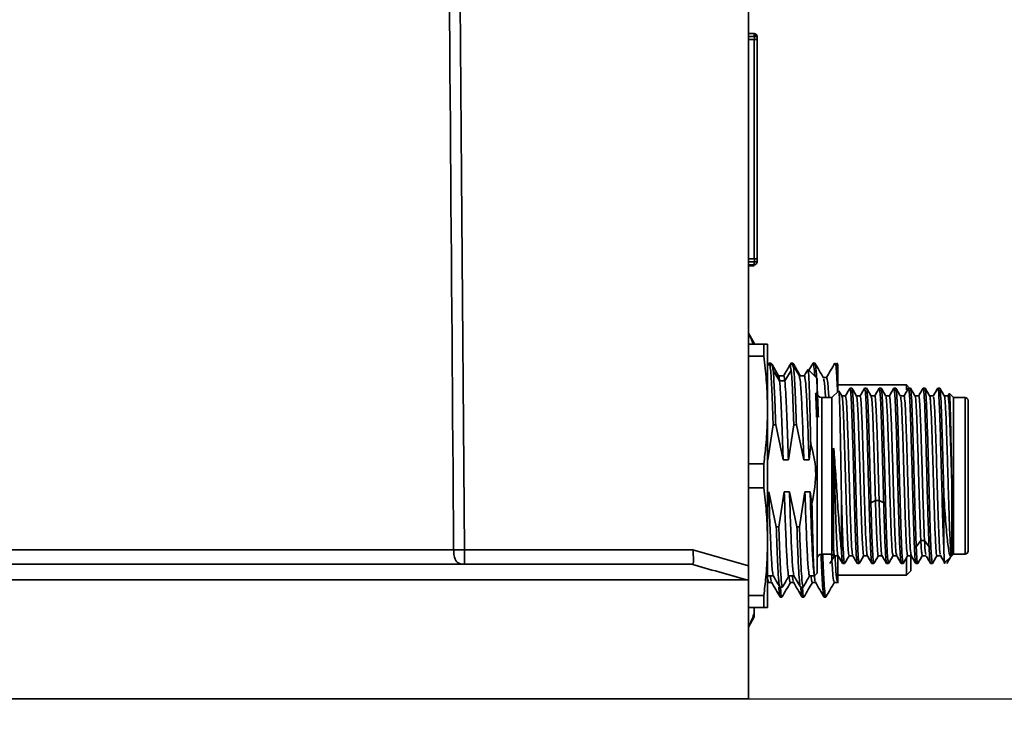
# Model space of a CAD drawing. Header units: millimetres. Extents: x -55 to 650, y 0 to 297.
# Tile 31 of 40: x 208.58 to 215.31, y 140.86 to 145.65. Entities that reach past the tile are written whole.
import ezdxf

# ---------------------------------------------------------------- set-up
doc = ezdxf.new("R2010")
doc.units = ezdxf.units.MM
doc.layers.add('标注层', color=150, linetype='Continuous')
doc.styles.add('SLDTEXTSTYLE1', font='TXT', dxfattribs={"width": 0.7})
doc.dimstyles.new('SLDDIMSTYLE0', dxfattribs={"dimtxt": 3.5, "dimasz": 4, "dimexe": 0, "dimexo": 0.0625, "dimgap": 0.875, "dimtad": 2, "dimlfac": 10, "dimrnd": 1e-09, "dimzin": 12, "dimdsep": 46, "dimtxsty": 'SLDTEXTSTYLE1', "dimsah": 1, "dimcen": 0.09, "dimadec": 0, "dimazin": 3, "dimtfac": 1, "dimtdec": 3, "dimtmove": 0, "dimatfit": 0, "dimfxl": 0, "dimfrac": 2, "dimtolj": 1, "dimtzin": 12, "dimarcsym": 0})

# ---------------------------------------------------------------- blocks, each defined once
blk = doc.blocks.new('_D')
at = {"layer": '标注层'}
for p, q in [((224.6288, 155.0106), (224.6288, 161.0106)), ((213.3436, 155.0106), (226.6288, 155.0106)), ((224.6288, 155.0106), (224.6288, 141.0106)), ((212.3575, 141.0106), (226.6288, 141.0106)), ((224.6288, 141.0106), (224.6288, 135.0106))]:
    blk.add_line(p, q, dxfattribs=at)
for points in [[(224.6288, 155.0106), (225.1288, 159.0106), (224.1288, 159.0106)], [(224.6288, 141.0106), (224.1288, 137.0106), (225.1288, 137.0106)]]:
    blk.add_solid(points, dxfattribs=at)
at = {"layer": '标注层', "insert": (220.117, 144.9554), "char_height": 3.5, "attachment_point": 1, "rotation": 90, "style": 'SLDTEXTSTYLE1'}
blk.add_mtext('140', dxfattribs=at)

msp = doc.modelspace()

# ---------------------------------------------------------------- linework, layer by layer
at = {"color": 7, "linetype": 'Continuous', "lineweight": 35}
for p, q in [((213.5584, 141.9207), (213.5584, 147.8506)), ((213.5584, 145.5577), (213.5974, 145.5577)), ((213.5974, 145.5577), (213.5584, 145.5577)), ((213.5584, 145.5377), (213.5974, 145.5377)), ((213.5584, 145.5377), (213.5984, 145.5377)), ((213.5974, 145.5177), (213.5584, 145.5177)), ((213.5974, 145.5577), (213.5974, 145.5577)), ((213.5974, 145.5377), (213.5974, 145.5577)), ((213.5974, 145.5177), (213.5974, 144.0177)), ((213.5984, 145.5377), (213.5984, 145.5177)), ((213.5984, 145.5377), (213.6184, 145.5377)), ((213.5984, 145.5177), (213.6184, 145.5177)), ((213.6184, 145.5377), (213.6184, 145.5177)), ((213.6184, 145.5177), (213.6184, 144.0177)), ((213.5584, 144.0177), (213.5974, 144.0177)), ((213.5974, 143.9977), (213.5584, 143.9977)), ((213.5584, 143.9977), (213.5984, 143.9977)), ((213.5974, 143.9777), (213.5584, 143.9777)), ((213.5974, 143.9705), (213.5584, 143.9705)), ((213.5974, 143.9977), (213.5974, 143.9777)), ((213.5974, 143.9977), (213.5974, 143.9977)), ((213.5984, 144.0177), (213.5984, 143.9977)), ((213.5984, 143.9977), (213.6184, 143.9977)), ((213.6184, 144.0177), (213.6184, 143.9977)), ((213.5982, 143.4419), (213.5584, 143.5109)), ((213.5584, 143.4351), (213.6629, 143.4351)), ((213.5584, 143.4351), (213.6629, 143.4351)), ((213.5982, 143.4419), (213.5982, 143.4351)), ((213.6629, 143.4351), (213.6629, 143.3526)), ((213.6884, 142.9851), (213.6884, 143.4351)), ((213.5584, 143.3526), (213.6629, 143.3526)), ((213.6994, 143.3058), (213.6884, 143.2869)), ((213.7199, 143.2951), (213.6884, 143.2951)), ((213.7115, 143.3062), (213.6999, 143.3062)), ((213.7115, 143.3062), (213.7129, 143.3004)), ((213.7184, 143.2951), (213.7122, 143.3058)), ((213.764, 143.2183), (213.7193, 143.2955)), ((213.7199, 143.2914), (213.7272, 143.2558)), ((213.8426, 143.2948), (213.8417, 143.2881)), ((213.8494, 143.3058), (213.8432, 143.2952)), ((213.8609, 143.2951), (213.8433, 143.2951)), ((213.8506, 143.2558), (213.8433, 143.2914)), ((213.8615, 143.3062), (213.8499, 143.3062)), ((213.8615, 143.3062), (213.8629, 143.3004)), ((213.9994, 143.3058), (213.9718, 143.2581)), ((214.0115, 143.3062), (213.9999, 143.3062)), ((214.1714, 143.2887), (214.161, 143.3068)), ((214.1616, 143.3013), (214.1682, 143.2764)), ((214.1682, 143.2764), (214.1682, 143.2868)), ((213.7713, 143.1834), (213.7272, 143.2558)), ((213.7993, 143.2188), (213.764, 143.2188)), ((213.8506, 143.2558), (213.8065, 143.1834)), ((213.9403, 143.2188), (213.9056, 143.2188)), ((213.9649, 143.258), (213.9657, 143.2628)), ((213.9657, 143.2628), (214.0284, 143.2001)), ((214.1682, 143.2764), (214.1682, 143.11)), ((213.8065, 143.1834), (213.7713, 143.1834)), ((214.0284, 141.8701), (214.0284, 143.2001)), ((214.0922, 143.2062), (214.0699, 143.2062)), ((214.6382, 143.1562), (214.1682, 143.1562)), ((214.6593, 143.1351), (214.6382, 143.1562)), ((214.6382, 143.1236), (214.6382, 143.1562)), ((214.1284, 143.0701), (214.1752, 143.1169)), ((214.2515, 143.1303), (214.2521, 143.1351)), ((214.2521, 143.1351), (214.2646, 143.1351)), ((214.3514, 143.1297), (214.3521, 143.1351)), ((214.3521, 143.1351), (214.3646, 143.1351)), ((214.4513, 143.1291), (214.4521, 143.1351)), ((214.4521, 143.1351), (214.4646, 143.1351)), ((214.5515, 143.1302), (214.5521, 143.1351)), ((214.5521, 143.1351), (214.5646, 143.1351)), ((214.6514, 143.1299), (214.6521, 143.1351)), ((214.6521, 143.1351), (214.6646, 143.1351)), ((214.7521, 143.1351), (214.7513, 143.129)), ((214.7521, 143.1351), (214.7646, 143.1351)), ((214.8646, 143.1351), (214.8521, 143.1351)), ((214.9289, 143.0956), (214.9198, 143.0798)), ((214.9306, 143.0979), (214.9301, 143.0949)), ((214.9306, 143.0979), (214.9584, 143.0701)), ((214.0584, 142.0001), (214.0584, 143.0701)), ((214.0584, 143.0701), (214.1284, 143.0701)), ((214.1284, 142.0001), (214.1284, 143.0701)), ((214.221, 143.081), (214.1963, 143.081)), ((214.321, 143.081), (214.2963, 143.081)), ((214.421, 143.081), (214.3963, 143.081)), ((214.5209, 143.081), (214.4963, 143.081)), ((214.6209, 143.081), (214.5963, 143.081)), ((214.7209, 143.081), (214.6963, 143.081)), ((214.821, 143.081), (214.7963, 143.081)), ((214.921, 143.081), (214.8963, 143.081)), ((214.9584, 142.0001), (214.9584, 143.0701)), ((214.9584, 143.0701), (215.0384, 143.0701)), ((215.0384, 142.0001), (215.0384, 143.0701)), ((215.0584, 142.0201), (215.0584, 143.0501)), ((213.6884, 142.0851), (213.6884, 142.9851)), ((213.6899, 142.6437), (213.7269, 142.8844)), ((213.7445, 142.8844), (213.7269, 142.8844)), ((213.7445, 142.8844), (213.7957, 142.6437)), ((213.8309, 142.6437), (213.8679, 142.8844)), ((213.8855, 142.8844), (213.8679, 142.8844)), ((213.8855, 142.8844), (213.9367, 142.6437)), ((213.9719, 142.6437), (213.9836, 142.7548)), ((214.1409, 142.7038), (214.1393, 142.7038)), ((214.1431, 142.705), (214.1409, 142.7038)), ((213.5584, 142.6177), (213.6629, 142.6177)), ((213.6629, 142.6177), (213.6629, 142.4526)), ((213.7957, 142.6437), (213.8309, 142.6437)), ((213.9367, 142.6437), (213.9719, 142.6437)), ((213.5584, 142.4526), (213.6629, 142.4526)), ((213.7483, 142.1859), (213.6971, 142.4265)), ((213.8028, 142.4265), (213.7659, 142.1859)), ((213.8381, 142.4265), (213.8028, 142.4265)), ((213.8893, 142.1859), (213.8381, 142.4265)), ((213.9438, 142.4265), (213.9069, 142.1859)), ((213.9791, 142.4265), (213.9438, 142.4265)), ((213.9919, 142.3444), (213.9791, 142.4265)), ((214.1934, 142.0235), (214.1934, 142.3951)), ((214.4259, 142.3664), (214.3946, 142.3497)), ((214.4509, 142.3664), (214.4259, 142.3664)), ((214.4821, 142.3497), (214.4509, 142.3664)), ((214.8934, 142.0235), (214.8934, 142.3951)), ((213.7483, 142.1859), (213.7659, 142.1859)), ((213.9069, 142.1859), (213.8893, 142.1859)), ((213.6884, 141.6351), (213.6884, 142.0851)), ((214.7359, 142.0935), (214.7046, 142.0497)), ((214.7609, 142.0935), (214.7359, 142.0935)), ((214.7921, 142.0497), (214.7609, 142.0935)), ((211.6178, 142.0289), (213.1792, 142.0289)), ((213.1792, 142.0289), (213.5584, 141.9207)), ((214.0584, 142.0001), (214.1284, 142.0001)), ((214.1284, 142.0001), (214.1435, 141.9851)), ((214.1447, 141.9972), (214.1435, 141.9851)), ((214.1457, 141.9893), (214.1705, 141.9893)), ((214.2154, 141.9409), (214.2146, 141.9351)), ((214.2457, 141.9893), (214.2705, 141.9893)), ((214.3154, 141.9411), (214.3146, 141.9351)), ((214.3457, 141.9893), (214.3705, 141.9893)), ((214.4154, 141.941), (214.4146, 141.9351)), ((214.4459, 141.9893), (214.4705, 141.9893)), ((214.5154, 141.9408), (214.5146, 141.9351)), ((214.5459, 141.9893), (214.5705, 141.9893)), ((214.6153, 141.9399), (214.6146, 141.9351)), ((214.6382, 141.8562), (214.6382, 141.9733)), ((214.6459, 141.9893), (214.6705, 141.9893)), ((214.6682, 141.9871), (214.6682, 141.8862)), ((214.7154, 141.9404), (214.7146, 141.9351)), ((214.7457, 141.9893), (214.771, 141.9893)), ((214.8146, 141.9351), (214.8153, 141.9392)), ((214.8457, 141.9893), (214.8705, 141.9893)), ((214.8931, 141.9349), (214.9475, 141.9892)), ((214.9475, 141.9893), (214.9584, 142.0001)), ((214.9584, 142.0001), (215.0384, 142.0001)), ((208.1384, 141.9306), (213.16, 141.9306)), ((213.5584, 141.8824), (213.5584, 141.9027)), ((214.2021, 141.9351), (214.2146, 141.9351)), ((214.3021, 141.9351), (214.3146, 141.9351)), ((214.4021, 141.9351), (214.4146, 141.9351)), ((214.5021, 141.9351), (214.5146, 141.9351)), ((214.6021, 141.9351), (214.6146, 141.9351)), ((214.6382, 141.8562), (214.6682, 141.8862)), ((214.7021, 141.9351), (214.7146, 141.9351)), ((214.8021, 141.9351), (214.8146, 141.9351)), ((213.5458, 141.8234), (208.1384, 141.8234)), ((213.5584, 141.0106), (213.5584, 141.824)), ((213.6943, 141.8062), (213.6884, 141.8344)), ((213.6933, 141.8515), (213.7281, 141.8515)), ((213.6943, 141.8062), (213.7167, 141.8062)), ((213.8345, 141.8514), (213.8698, 141.8514)), ((213.8443, 141.8062), (213.8667, 141.8062)), ((213.9753, 141.8515), (214.011, 141.8515)), ((213.9943, 141.8062), (214.0167, 141.8062)), ((214.0097, 141.8514), (214.0284, 141.8701)), ((214.0097, 141.8522), (214.0097, 141.8514)), ((214.1445, 141.8062), (214.1729, 141.8062)), ((214.1682, 141.8562), (214.6382, 141.8562)), ((213.7728, 141.7751), (213.7904, 141.7751)), ((213.9138, 141.7751), (213.9336, 141.7751)), ((213.5584, 141.7177), (213.6629, 141.7177)), ((213.6629, 141.7177), (213.6629, 141.6351)), ((213.7749, 141.7062), (213.7865, 141.7062)), ((213.9249, 141.7062), (213.9365, 141.7062)), ((214.0749, 141.7062), (214.0865, 141.7062)), ((213.5584, 141.6351), (213.6629, 141.6351)), ((213.5982, 141.6351), (213.5982, 141.5988)), ((213.5584, 141.5015), (213.5982, 141.5705)), ((213.5982, 141.5988), (213.5982, 141.5705)), ((208.1384, 141.0106), (213.5584, 141.0106))]:
    msp.add_line(p, q, dxfattribs=at)
at = {"color": 7, "linetype": 'Continuous', "lineweight": 35, "flags": 128}
msp.add_lwpolyline([(211.5728, 147.8506), (211.598, 144.5905), (211.6178, 142.0289)], dxfattribs=at)
at = {"color": 7, "linetype": 'Continuous', "lineweight": 35}
for centre, radius, start, end in [((214.0584, 143.1001), 0.03, 180, 270), ((215.0384, 143.0501), 0.02, 0, 90), ((215.0384, 142.0201), 0.02, 270, 0), ((214.0584, 141.9701), 0.03, 90, 180)]:
    msp.add_arc(centre, radius, start, end, dxfattribs=at)
for points in [[(211.5441, 142.0289), (211.5292, 143.9689), (211.514, 145.9089), (211.4985, 147.8489)], [(213.6184, 145.5377), (213.6179, 145.5404), (213.6171, 145.5457), (213.6122, 145.5523), (213.6054, 145.5568), (213.6001, 145.5574), (213.5974, 145.5577)], [(213.5974, 145.5577), (213.6001, 145.5574), (213.6054, 145.5568), (213.6122, 145.5523), (213.6171, 145.5457), (213.6179, 145.5404), (213.6184, 145.5377)], [(213.6184, 145.5305), (213.6179, 145.5331), (213.6171, 145.5384), (213.6122, 145.545), (213.6054, 145.5496), (213.6001, 145.5502), (213.5974, 145.5505)], [(213.5974, 145.5177), (213.6001, 145.5177), (213.6054, 145.5177), (213.6122, 145.5177), (213.6171, 145.5177), (213.6179, 145.5177), (213.6184, 145.5177)], [(213.6184, 144.0177), (213.6179, 144.0177), (213.6171, 144.0177), (213.6122, 144.0177), (213.6054, 144.0177), (213.6001, 144.0177), (213.5974, 144.0177)], [(213.5974, 143.9777), (213.6001, 143.978), (213.6054, 143.9786), (213.6122, 143.9832), (213.6171, 143.9898), (213.6179, 143.9951), (213.6184, 143.9977)], [(213.8609, 143.2951), (213.863, 143.2897), (213.8671, 143.2787), (213.8732, 143.1915), (213.8794, 143.0615), (213.8834, 142.9434), (213.8855, 142.8844)], [(214.0115, 143.3062), (214.0135, 143.3014), (214.0176, 143.2917), (214.0236, 143.214), (214.0297, 143.0974), (214.0337, 142.9895), (214.0358, 142.9356)], [(213.7445, 142.8844), (213.743, 142.9265), (213.7402, 143.0107), (213.7358, 143.1155), (213.7315, 143.2016), (213.7286, 143.2378), (213.7272, 143.2558)], [(213.8679, 142.8844), (213.8664, 142.9265), (213.8635, 143.0107), (213.8592, 143.1155), (213.8549, 143.2016), (213.852, 143.2378), (213.8506, 143.2558)], [(214.2521, 143.1351), (214.2542, 143.1261), (214.2584, 143.1081), (214.2646, 142.9693), (214.2709, 142.771), (214.2771, 142.5351), (214.2834, 142.2993), (214.2896, 142.1009), (214.2959, 141.9622), (214.3001, 141.9441), (214.3021, 141.9351)], [(214.3146, 141.9351), (214.3126, 141.9441), (214.3084, 141.9622), (214.3021, 142.1009), (214.2959, 142.2993), (214.2896, 142.5351), (214.2834, 142.771), (214.2771, 142.9693), (214.2709, 143.1081), (214.2667, 143.1261), (214.2646, 143.1351)], [(214.3521, 143.1351), (214.3542, 143.1261), (214.3584, 143.1081), (214.3646, 142.9693), (214.3709, 142.771), (214.3771, 142.5351), (214.3834, 142.2993), (214.3896, 142.1009), (214.3959, 141.9622), (214.4001, 141.9441), (214.4021, 141.9351)], [(214.3946, 142.3497), (214.3934, 142.3955), (214.3909, 142.4872), (214.3871, 142.63), (214.3834, 142.7668), (214.3796, 142.8911), (214.3759, 142.9957), (214.3721, 143.0743), (214.3684, 143.1255), (214.3659, 143.1319), (214.3646, 143.1351)], [(214.4521, 143.1351), (214.4534, 143.1319), (214.4559, 143.1255), (214.4596, 143.0743), (214.4634, 142.9957), (214.4671, 142.8911), (214.4709, 142.7668), (214.4746, 142.63), (214.4784, 142.4872), (214.4809, 142.3955), (214.4821, 142.3497)], [(214.5146, 141.9351), (214.5126, 141.9441), (214.5084, 141.9622), (214.5021, 142.1009), (214.4959, 142.2993), (214.4896, 142.5351), (214.4834, 142.771), (214.4771, 142.9693), (214.4709, 143.1081), (214.4667, 143.1261), (214.4646, 143.1351)], [(214.5521, 143.1351), (214.5542, 143.1261), (214.5584, 143.1081), (214.5646, 142.9693), (214.5709, 142.771), (214.5771, 142.5351), (214.5834, 142.2993), (214.5896, 142.1009), (214.5959, 141.9622), (214.6001, 141.9441), (214.6021, 141.9351)], [(214.6146, 141.9351), (214.6126, 141.9441), (214.6084, 141.9622), (214.6021, 142.1009), (214.5959, 142.2993), (214.5896, 142.5351), (214.5834, 142.771), (214.5771, 142.9693), (214.5709, 143.1081), (214.5667, 143.1261), (214.5646, 143.1351)], [(214.6521, 143.1351), (214.6542, 143.1261), (214.6584, 143.1081), (214.6646, 142.9693), (214.6709, 142.771), (214.6771, 142.5351), (214.6834, 142.2993), (214.6896, 142.1009), (214.6959, 141.9622), (214.7001, 141.9441), (214.7021, 141.9351)], [(214.7046, 142.0497), (214.703, 142.0913), (214.6996, 142.1744), (214.6946, 142.3472), (214.6896, 142.535), (214.6846, 142.7236), (214.6796, 142.8938), (214.6746, 143.0279), (214.6696, 143.1179), (214.6663, 143.1294), (214.6646, 143.1351)], [(214.7521, 143.1351), (214.7538, 143.1294), (214.7571, 143.1179), (214.7621, 143.0279), (214.7671, 142.8938), (214.7721, 142.7236), (214.7771, 142.535), (214.7821, 142.3472), (214.7871, 142.1744), (214.7905, 142.0913), (214.7921, 142.0497)], [(214.8146, 141.9351), (214.8126, 141.9441), (214.8084, 141.9622), (214.8021, 142.1009), (214.7959, 142.2993), (214.7896, 142.5351), (214.7834, 142.771), (214.7771, 142.9693), (214.7709, 143.1081), (214.7667, 143.1261), (214.7646, 143.1351)], [(214.1393, 142.0359), (214.1393, 142.0695), (214.1393, 142.1367), (214.1393, 142.3079), (214.1393, 142.5064), (214.1393, 142.638), (214.1393, 142.7038)], [(214.9475, 142.4794), (214.9475, 142.4136), (214.9475, 142.2821), (214.9475, 142.1217), (214.9475, 142.0107), (214.9475, 141.9964), (214.9475, 141.9893)], [(214.2146, 141.9351), (214.2129, 141.9416), (214.2093, 141.9546), (214.204, 142.0561), (214.1987, 142.2047), (214.1952, 142.3316), (214.1934, 142.3951)], [(214.4146, 141.9351), (214.413, 141.9409), (214.4096, 141.9523), (214.4046, 142.0426), (214.3996, 142.1756), (214.3963, 142.2917), (214.3946, 142.3497)], [(214.1934, 142.0235), (214.1948, 141.998), (214.1978, 141.9468), (214.2007, 141.939), (214.2021, 141.9351)], [(214.7146, 141.9351), (214.713, 141.9403), (214.7096, 141.9505), (214.7063, 142.0167), (214.7046, 142.0497)], [(214.8021, 141.9351), (214.8005, 141.9403), (214.7971, 141.9505), (214.7938, 142.0167), (214.7921, 142.0497)], [(213.5458, 141.8234), (213.4177, 141.8603), (213.2927, 141.8961), (213.1701, 141.9308)], [(213.5584, 141.824), (213.5542, 141.8238), (213.55, 141.8236), (213.5458, 141.8234)]]:
    msp.add_open_spline(points, degree=3, dxfattribs=at)
for points, knots in [([(213.5902, 143.4351), (213.5864, 143.4457), (213.5776, 143.4706), (213.5653, 143.4952), (213.5582, 143.5093)], [0, 0, 0, 0, 0.425679, 1, 1, 1, 1]), ([(213.6629, 143.4351), (213.668, 143.4351), (213.6763, 143.4351), (213.6836, 143.4351), (213.6876, 143.4351), (213.6881, 143.4351), (213.6884, 143.4351)], [0, 0, 0, 0, 0.340458, 0.559575, 0.779413, 1, 1, 1, 1]), ([(213.6884, 143.4351), (213.6878, 143.4351), (213.6868, 143.4351), (213.6804, 143.4351), (213.673, 143.4351), (213.6663, 143.4351), (213.6629, 143.4351)], [0, 0, 0, 0, 0.340615, 0.55999, 0.779146, 1, 1, 1, 1]), ([(213.6884, 142.9851), (213.6878, 143.0269), (213.6868, 143.0955), (213.6805, 143.1909), (213.6731, 143.2717), (213.6663, 143.3255), (213.6629, 143.3526)], [0, 0, 0, 0, 0.339854, 0.559029, 0.778389, 1, 1, 1, 1]), ([(213.7024, 143.2957), (213.7016, 143.3016), (213.7004, 143.3103), (213.6991, 143.3033), (213.6987, 143.3011)], [0, 0, 0, 0, 0.670054, 1, 1, 1, 1]), ([(213.7269, 142.8844), (213.7253, 142.9311), (213.7221, 143.0244), (213.7172, 143.1376), (213.7124, 143.2252), (213.7076, 143.2775), (213.7043, 143.2997), (213.7025, 143.2941), (213.7023, 143.2935)], [0, 0, 0, 0, 0.196019, 0.392038, 0.588056, 0.784075, 0.980094, 1, 1, 1, 1]), ([(213.8419, 143.2935), (213.8345, 143.2807), (213.8196, 143.2549), (213.8047, 143.2292), (213.7973, 143.2163)], [0, 0, 0, 0, 0.500011, 1, 1, 1, 1]), ([(213.8526, 143.2951), (213.8517, 143.3014), (213.8504, 143.3105), (213.8491, 143.3033), (213.8487, 143.3011)], [0, 0, 0, 0, 0.682122, 1, 1, 1, 1]), ([(213.9066, 143.2172), (213.8991, 143.2301), (213.8842, 143.2559), (213.8693, 143.2817), (213.8618, 143.2946)], [0, 0, 0, 0, 0.49997, 1, 1, 1, 1]), ([(213.9126, 143.2188), (213.9057, 143.2308), (213.8889, 143.2598), (213.8721, 143.2888), (213.8622, 143.3058)], [0, 0, 0, 0, 0.413154, 1, 1, 1, 1]), ([(214.011, 143.2175), (214.0093, 143.2408), (214.0056, 143.2911), (214.0015, 143.3145), (213.9991, 143.303), (213.9987, 143.3011)], [0, 0, 0, 0, 0.41723, 0.900338, 1, 1, 1, 1]), ([(214.0714, 143.2037), (214.0615, 143.2207), (214.0418, 143.2548), (214.0221, 143.2888), (214.0122, 143.3058)], [0, 0, 0, 0, 0.499963, 1, 1, 1, 1]), ([(214.1494, 143.3058), (214.1395, 143.2888), (214.1203, 143.2556), (214.1011, 143.2224), (214.0917, 143.2062)], [0, 0, 0, 0, 0.512689, 1, 1, 1, 1]), ([(214.1672, 143.1089), (214.1658, 143.1388), (214.1626, 143.2062), (214.1577, 143.2705), (214.1535, 143.3062), (214.1509, 143.3026), (214.1502, 143.3015)], [0, 0, 0, 0, 0.246224, 0.555133, 0.864042, 1, 1, 1, 1]), ([(213.7713, 143.1834), (213.7696, 143.1974), (213.7671, 143.219), (213.7646, 143.2159), (213.7637, 143.2148)], [0, 0, 0, 0, 0.643368, 1, 1, 1, 1]), ([(213.8065, 143.1834), (213.8049, 143.1975), (213.8025, 143.2184), (213.8001, 143.2157), (213.7993, 143.2148)], [0, 0, 0, 0, 0.673412, 1, 1, 1, 1]), ([(213.9629, 143.2591), (213.9608, 143.2554), (213.953, 143.2419), (213.9452, 143.2285), (213.9396, 143.2188)], [0, 0, 0, 0, 0.280608, 1, 1, 1, 1]), ([(213.9719, 142.6437), (213.9693, 142.7219), (213.964, 142.8782), (213.9561, 143.0653), (213.9482, 143.194), (213.9429, 143.2105), (213.9403, 143.2188)], [0, 0, 0, 0, 0.249999, 0.499999, 0.749999, 1, 1, 1, 1]), ([(213.9657, 143.2628), (213.9672, 143.2544), (213.9701, 143.2377), (213.9746, 143.1254), (213.9791, 142.9635), (213.9821, 142.8242), (213.9836, 142.7548)], [0, 0, 0, 0, 0.252329, 0.503106, 0.752329, 1, 1, 1, 1]), ([(213.7957, 142.6437), (213.7936, 142.7042), (213.7896, 142.8252), (213.7835, 142.9823), (213.7774, 143.1105), (213.7733, 143.1591), (213.7713, 143.1834)], [0, 0, 0, 0, 0.2500055, 0.5000114, 0.7500101, 1, 1, 1, 1]), ([(213.8309, 142.6437), (213.8289, 142.7042), (213.8248, 142.8252), (213.8187, 142.9823), (213.8126, 143.1105), (213.8085, 143.1591), (213.8065, 143.1834)], [0, 0, 0, 0, 0.250007, 0.500013, 0.750011, 1, 1, 1, 1]), ([(213.9367, 142.6437), (213.934, 142.7219), (213.9288, 142.8783), (213.9208, 143.0648), (213.9133, 143.1887), (213.9085, 143.2048), (213.9063, 143.2122)], [0, 0, 0, 0, 0.260273, 0.520547, 0.780822, 1, 1, 1, 1]), ([(214.0843, 143.0701), (214.0819, 143.109), (214.0774, 143.1815), (214.0729, 143.1935), (214.0708, 143.199)], [0, 0, 0, 0, 0.537139, 1, 1, 1, 1]), ([(214.0922, 143.2062), (214.0948, 143.1999), (214.0998, 143.1876), (214.1049, 143.1073), (214.1074, 143.0682)], [0, 0, 0, 0, 0.512746, 1, 1, 1, 1]), ([(214.0236, 142.9356), (214.0217, 142.9925), (214.0195, 143.0559), (214.0173, 143.0989), (214.017, 143.1033)], [0, 0, 0, 0, 0.8971956, 1, 1, 1, 1]), ([(214.1934, 142.3951), (214.1926, 142.4397), (214.1911, 142.5288), (214.1888, 142.6638), (214.1866, 142.7908), (214.1843, 142.904), (214.182, 142.9977), (214.1797, 143.0668), (214.1774, 143.1105), (214.1759, 143.1148), (214.1752, 143.1169)], [0, 0, 0, 0, 0.126686, 0.25289, 0.378613, 0.503854, 0.628613, 0.75289, 0.876686, 1, 1, 1, 1]), ([(214.1968, 143.08), (214.1916, 143.0892), (214.1848, 143.1008), (214.1781, 143.1125), (214.1766, 143.115)], [0, 0, 0, 0, 0.78472, 1, 1, 1, 1]), ([(214.2517, 143.135), (214.2464, 143.1258), (214.2358, 143.1075), (214.2253, 143.0893), (214.22, 143.0801)], [0, 0, 0, 0, 0.500022, 1, 1, 1, 1]), ([(214.2968, 143.0801), (214.2915, 143.0892), (214.281, 143.1075), (214.2704, 143.1258), (214.2651, 143.1349)], [0, 0, 0, 0, 0.49998, 1, 1, 1, 1]), ([(214.3516, 143.1348), (214.3463, 143.1257), (214.3358, 143.1074), (214.3252, 143.0891), (214.3199, 143.08)], [0, 0, 0, 0, 0.500017, 1, 1, 1, 1]), ([(214.3968, 143.0801), (214.3915, 143.0892), (214.381, 143.1075), (214.3704, 143.1258), (214.3651, 143.1349)], [0, 0, 0, 0, 0.499979, 1, 1, 1, 1]), ([(214.4515, 143.1347), (214.4462, 143.1255), (214.4357, 143.1073), (214.4251, 143.089), (214.4198, 143.0798)], [0, 0, 0, 0, 0.500022, 1, 1, 1, 1]), ([(214.4509, 142.3664), (214.4493, 142.4206), (214.446, 142.529), (214.4412, 142.6963), (214.4364, 142.8474), (214.4315, 142.9712), (214.4267, 143.0505), (214.4231, 143.0859), (214.4212, 143.0783), (214.4209, 143.0771)], [0, 0, 0, 0, 0.161459, 0.322918, 0.484378, 0.645838, 0.807299, 0.968759, 1, 1, 1, 1]), ([(214.497, 143.0798), (214.4917, 143.0889), (214.4811, 143.1072), (214.4706, 143.1255), (214.4653, 143.1346)], [0, 0, 0, 0, 0.499979, 1, 1, 1, 1]), ([(214.5517, 143.1349), (214.5464, 143.1258), (214.5358, 143.1075), (214.5253, 143.0892), (214.52, 143.0801)], [0, 0, 0, 0, 0.500022, 1, 1, 1, 1]), ([(214.5968, 143.0801), (214.5915, 143.0892), (214.581, 143.1075), (214.5704, 143.1258), (214.5651, 143.1349)], [0, 0, 0, 0, 0.499981, 1, 1, 1, 1]), ([(214.6516, 143.1349), (214.6463, 143.1257), (214.6358, 143.1074), (214.6252, 143.0892), (214.6199, 143.08)], [0, 0, 0, 0, 0.500018, 1, 1, 1, 1]), ([(214.6709, 141.9954), (214.6702, 141.9939), (214.6679, 141.9889), (214.664, 142.0336), (214.6592, 142.1239), (214.6543, 142.2549), (214.6495, 142.411), (214.6446, 142.5786), (214.6398, 142.7423), (214.6349, 142.8866), (214.6301, 143), (214.6253, 143.0652), (214.6219, 143.0906), (214.6202, 143.0797), (214.6202, 143.0791)], [0, 0, 0, 0, 0.04005, 0.135527, 0.231005, 0.326483, 0.421961, 0.517439, 0.612918, 0.708397, 0.803876, 0.899356, 0.994836, 1, 1, 1, 1]), ([(214.6968, 143.08), (214.6916, 143.0892), (214.681, 143.1075), (214.6704, 143.1257), (214.6651, 143.1349)], [0, 0, 0, 0, 0.499977, 1, 1, 1, 1]), ([(214.7359, 142.0935), (214.7343, 142.13), (214.731, 142.203), (214.7262, 142.354), (214.7214, 142.5187), (214.7165, 142.6857), (214.7117, 142.8383), (214.7068, 142.9645), (214.702, 143.0461), (214.6986, 143.0838), (214.6968, 143.0786), (214.6967, 143.0782)], [0, 0, 0, 0, 0.123534, 0.247068, 0.370603, 0.494138, 0.617673, 0.741208, 0.864744, 0.988279, 1, 1, 1, 1]), ([(214.7515, 143.1347), (214.7462, 143.1255), (214.7357, 143.1072), (214.7251, 143.0889), (214.7198, 143.0798)], [0, 0, 0, 0, 0.500022, 1, 1, 1, 1]), ([(214.7969, 143.0799), (214.7916, 143.0891), (214.781, 143.1074), (214.7705, 143.1256), (214.7652, 143.1348)], [0, 0, 0, 0, 0.499979, 1, 1, 1, 1]), ([(214.8516, 143.1349), (214.8464, 143.1258), (214.8358, 143.1075), (214.8252, 143.0892), (214.8199, 143.08)], [0, 0, 0, 0, 0.500024, 1, 1, 1, 1]), ([(214.8934, 142.0235), (214.8915, 142.0674), (214.8877, 142.155), (214.882, 142.3522), (214.8763, 142.5681), (214.8706, 142.7805), (214.8649, 142.9632), (214.8592, 143.0853), (214.8549, 143.1414), (214.8526, 143.1304), (214.8521, 143.1283)], [0, 0, 0, 0, 0.138277, 0.276554, 0.414831, 0.553109, 0.691386, 0.829663, 0.96794, 1, 1, 1, 1]), ([(214.8969, 143.0799), (214.8916, 143.0891), (214.8811, 143.1074), (214.8705, 143.1256), (214.8652, 143.1348)], [0, 0, 0, 0, 0.499979, 1, 1, 1, 1]), ([(214.8654, 143.1283), (214.8665, 143.1261), (214.8693, 143.1206), (214.8737, 143.0472), (214.8786, 142.9245), (214.8835, 142.7629), (214.8885, 142.5794), (214.8917, 142.4565), (214.8934, 142.3951)], [0, 0, 0, 0, 0.1205792, 0.2964634, 0.4723475, 0.6482317, 0.8241158, 1, 1, 1, 1]), ([(214.9306, 143.0979), (214.9322, 143.0844), (214.9353, 143.0575), (214.9397, 142.887), (214.9438, 142.6834), (214.9463, 142.5473), (214.9475, 142.4794)], [0, 0, 0, 0, 0.281933, 0.561981, 0.781513, 1, 1, 1, 1]), ([(214.2459, 141.9926), (214.2447, 141.994), (214.242, 141.9971), (214.2378, 142.0529), (214.2333, 142.1457), (214.2288, 142.2704), (214.2244, 142.4156), (214.2199, 142.5703), (214.2154, 142.7223), (214.2109, 142.8592), (214.2064, 142.9717), (214.202, 143.0461), (214.1987, 143.0813), (214.1969, 143.0777), (214.1967, 143.0771)], [0, 0, 0, 0, 0.073462, 0.164442, 0.255422, 0.346401, 0.437381, 0.528361, 0.619341, 0.71032, 0.8013, 0.89228, 0.983261, 1, 1, 1, 1]), ([(214.2709, 141.9927), (214.2695, 141.9947), (214.2666, 141.9993), (214.262, 142.0662), (214.2571, 142.1749), (214.2523, 142.318), (214.2474, 142.4808), (214.2426, 142.6486), (214.2378, 142.8059), (214.2329, 142.9388), (214.2281, 143.0326), (214.2238, 143.0815), (214.2212, 143.0765), (214.2202, 143.0746)], [0, 0, 0, 0, 0.080033, 0.175535, 0.271037, 0.366538, 0.462039, 0.55754, 0.653041, 0.748542, 0.844042, 0.939543, 1, 1, 1, 1]), ([(214.3459, 141.9918), (214.3457, 141.991), (214.344, 141.9842), (214.3408, 142.0127), (214.3363, 142.0783), (214.3318, 142.1841), (214.3274, 142.3163), (214.3229, 142.466), (214.3184, 142.6211), (214.3139, 142.7694), (214.3094, 142.8996), (214.305, 143), (214.3007, 143.065), (214.2979, 143.0739), (214.2966, 143.0781)], [0, 0, 0, 0, 0.012371, 0.103222, 0.194073, 0.284924, 0.375776, 0.466627, 0.557478, 0.64833, 0.739182, 0.830034, 0.920887, 1, 1, 1, 1]), ([(214.3709, 141.9956), (214.3701, 141.9943), (214.3677, 141.9904), (214.3637, 142.038), (214.3589, 142.1313), (214.354, 142.2644), (214.3492, 142.4216), (214.3443, 142.5895), (214.3395, 142.7522), (214.3346, 142.8954), (214.3298, 143.004), (214.3252, 143.071), (214.3222, 143.0755), (214.3209, 143.0776)], [0, 0, 0, 0, 0.046847, 0.143731, 0.240615, 0.337499, 0.434384, 0.531268, 0.628152, 0.725037, 0.821922, 0.918807, 1, 1, 1, 1]), ([(214.4259, 142.3664), (214.4244, 142.4164), (214.4214, 142.5164), (214.4169, 142.6714), (214.4124, 142.8146), (214.408, 142.9366), (214.4035, 143.0253), (214.3995, 143.0757), (214.3969, 143.0762), (214.3959, 143.0765)], [0, 0, 0, 0, 0.149255, 0.298511, 0.447767, 0.597023, 0.746279, 0.895536, 1, 1, 1, 1]), ([(214.5459, 141.9937), (214.5446, 141.9948), (214.5418, 141.9975), (214.5373, 142.0606), (214.5324, 142.1666), (214.5276, 142.3081), (214.5228, 142.4699), (214.5179, 142.638), (214.5131, 142.7963), (214.5082, 142.9314), (214.5034, 143.0275), (214.4993, 143.0784), (214.4968, 143.0757), (214.4959, 143.0747)], [0, 0, 0, 0, 0.074948, 0.171848, 0.268748, 0.365648, 0.462547, 0.559446, 0.656346, 0.753245, 0.850145, 0.947045, 1, 1, 1, 1]), ([(214.5709, 141.9937), (214.5696, 141.9949), (214.5668, 141.9975), (214.5623, 142.0606), (214.5574, 142.1666), (214.5526, 142.3081), (214.5478, 142.4699), (214.5429, 142.638), (214.5381, 142.7964), (214.5332, 142.9312), (214.5284, 143.0279), (214.524, 143.0803), (214.5213, 143.0766), (214.5202, 143.0751)], [0, 0, 0, 0, 0.07375, 0.169237, 0.264724, 0.36021, 0.455697, 0.551183, 0.646669, 0.742156, 0.837642, 0.933129, 1, 1, 1, 1]), ([(214.6459, 141.9954), (214.6452, 141.9939), (214.6429, 141.9889), (214.639, 142.0336), (214.6342, 142.1239), (214.6293, 142.2549), (214.6245, 142.411), (214.6196, 142.5786), (214.6148, 142.7422), (214.6099, 142.8871), (214.6051, 142.998), (214.6006, 143.0665), (214.5978, 143.0731), (214.5966, 143.0759)], [0, 0, 0, 0, 0.041316, 0.139555, 0.237793, 0.336032, 0.434271, 0.53251, 0.630749, 0.728989, 0.827229, 0.92547, 1, 1, 1, 1]), ([(214.7609, 142.0935), (214.7593, 142.13), (214.756, 142.2031), (214.7512, 142.354), (214.7464, 142.5187), (214.7415, 142.6857), (214.7367, 142.8384), (214.7318, 142.9643), (214.727, 143.0469), (214.7233, 143.0846), (214.7213, 143.0776), (214.7209, 143.0762)], [0, 0, 0, 0, 0.121068, 0.242137, 0.363206, 0.484275, 0.605345, 0.726414, 0.847484, 0.968554, 1, 1, 1, 1]), ([(214.8459, 141.9915), (214.8456, 141.9909), (214.8442, 141.9876), (214.8417, 142.0054), (214.8384, 142.0448), (214.8351, 142.1072), (214.8318, 142.1875), (214.8285, 142.2829), (214.8252, 142.389), (214.8219, 142.5015), (214.8186, 142.6154), (214.8152, 142.7259), (214.8119, 142.8282), (214.8086, 142.9178), (214.8053, 142.9911), (214.802, 143.0442), (214.7989, 143.0761), (214.7968, 143.0785), (214.7959, 143.0795)], [0, 0, 0, 0, 0.0175, 0.083641, 0.149783, 0.215924, 0.282065, 0.348206, 0.414348, 0.480489, 0.54663, 0.612771, 0.678912, 0.745053, 0.811194, 0.877334, 0.943475, 1, 1, 1, 1]), ([(214.8703, 141.9964), (214.8688, 141.9997), (214.8654, 142.0074), (214.86, 142.1033), (214.8542, 142.2562), (214.8484, 142.4486), (214.8425, 142.6516), (214.8367, 142.8401), (214.8309, 142.9854), (214.8256, 143.0714), (214.8223, 143.0729), (214.8209, 143.0735)], [0, 0, 0, 0, 0.089303, 0.20738, 0.325457, 0.443533, 0.56161, 0.679687, 0.797764, 0.915841, 1, 1, 1, 1]), ([(214.9446, 141.9923), (214.9444, 141.9922), (214.9432, 141.9919), (214.9409, 142.0136), (214.9376, 142.0579), (214.9343, 142.1251), (214.931, 142.2093), (214.9277, 142.3077), (214.9244, 142.4159), (214.9211, 142.5291), (214.9178, 142.6427), (214.9144, 142.7516), (214.9111, 142.8512), (214.9078, 142.9371), (214.9045, 143.0062), (214.9012, 143.0534), (214.8986, 143.0776), (214.8971, 143.0776), (214.8967, 143.0775)], [0, 0, 0, 0, 0.007276, 0.076387, 0.145497, 0.214607, 0.283718, 0.352828, 0.421938, 0.491049, 0.560159, 0.629269, 0.698379, 0.76749, 0.8366, 0.90571, 0.97482, 1, 1, 1, 1]), ([(214.9475, 142.4794), (214.9456, 142.5464), (214.9417, 142.6805), (214.9358, 142.8648), (214.93, 143.0024), (214.9247, 143.0794), (214.9214, 143.0747), (214.92, 143.0728)], [0, 0, 0, 0, 0.211887, 0.423776, 0.635663, 0.84755, 1, 1, 1, 1]), ([(213.6629, 142.6177), (213.668, 142.6594), (213.6763, 142.7278), (213.6836, 142.8233), (213.6876, 142.9041), (213.6881, 142.9581), (213.6884, 142.9851)], [0, 0, 0, 0, 0.34137, 0.560455, 0.779938, 1, 1, 1, 1]), ([(213.9919, 142.3444), (214.0066, 142.4209), (214.0331, 142.5588), (213.9988, 142.6944), (213.9836, 142.7548)], [0, 0, 0, 0, 0.555068, 1, 1, 1, 1]), ([(214.1393, 142.7038), (214.1395, 142.7075), (214.1398, 142.7141), (214.1401, 142.7206), (214.1403, 142.7235)], [0, 0, 0, 0, 0.559818, 1, 1, 1, 1]), ([(214.1403, 142.7235), (214.1408, 142.72), (214.1418, 142.7139), (214.1427, 142.7077), (214.1431, 142.705)], [0, 0, 0, 0, 0.559537, 1, 1, 1, 1]), ([(214.1409, 142.7038), (214.1408, 142.7075), (214.1406, 142.7141), (214.1404, 142.7206), (214.1403, 142.7235)], [0, 0, 0, 0, 0.559767, 1, 1, 1, 1]), ([(214.1701, 141.9906), (214.17, 141.9905), (214.1684, 141.985), (214.1651, 142.0207), (214.1603, 142.0988), (214.1554, 142.2229), (214.1506, 142.3739), (214.1457, 142.5413), (214.1425, 142.6496), (214.1409, 142.7038)], [0, 0, 0, 0, 0.004267, 0.170223, 0.336179, 0.502135, 0.668091, 0.834045, 1, 1, 1, 1]), ([(214.1431, 142.705), (214.1473, 142.6452), (214.1558, 142.5241), (214.1684, 142.332), (214.181, 142.1526), (214.1892, 142.0668), (214.1934, 142.0235)], [0, 0, 0, 0, 0.241871, 0.48916, 0.74187, 1, 1, 1, 1]), ([(213.6884, 142.0851), (213.6878, 142.1269), (213.6868, 142.1955), (213.6805, 142.2909), (213.6731, 142.3717), (213.6663, 142.4255), (213.6629, 142.4526)], [0, 0, 0, 0, 0.339854, 0.559029, 0.778389, 1, 1, 1, 1]), ([(213.7275, 141.8581), (213.7253, 141.8655), (213.7204, 141.8815), (213.7129, 142.0054), (213.705, 142.192), (213.6997, 142.3483), (213.6971, 142.4265)], [0, 0, 0, 0, 0.219108, 0.479405, 0.739702, 1, 1, 1, 1]), ([(213.8345, 141.8515), (213.8345, 141.8515), (213.8319, 141.8374), (213.8266, 141.8866), (213.8187, 142.0022), (213.8108, 142.1928), (213.8055, 142.3486), (213.8028, 142.4265)], [0, 0, 0, 0, 0.000403, 0.250303, 0.500202, 0.750101, 1, 1, 1, 1]), ([(213.8685, 141.8581), (213.8663, 141.8655), (213.8614, 141.8816), (213.8539, 142.0054), (213.846, 142.192), (213.8407, 142.3483), (213.8381, 142.4265)], [0, 0, 0, 0, 0.218962, 0.479309, 0.739655, 1, 1, 1, 1]), ([(213.9755, 141.8515), (213.9729, 141.8597), (213.9676, 141.8763), (213.9597, 142.005), (213.9518, 142.1921), (213.9465, 142.3484), (213.9438, 142.4265)], [0, 0, 0, 0, 0.2498298, 0.4998863, 0.7499431, 1, 1, 1, 1]), ([(214.0097, 141.8522), (214.0072, 141.8636), (214.0021, 141.8863), (213.9944, 142.0164), (213.9867, 142.1998), (213.9816, 142.3509), (213.9791, 142.4265)], [0, 0, 0, 0, 0.25, 0.5, 0.75, 1, 1, 1, 1]), ([(213.9919, 142.3444), (213.9934, 142.2766), (213.9964, 142.1416), (214.0008, 141.9851), (214.0053, 141.8773), (214.0082, 141.8606), (214.0097, 141.8522)], [0, 0, 0, 0, 0.252402, 0.503203, 0.752402, 1, 1, 1, 1]), ([(214.4459, 141.9921), (214.4457, 141.9912), (214.4439, 141.9832), (214.4404, 142.0162), (214.4356, 142.0925), (214.4307, 142.2132), (214.4275, 142.3154), (214.4259, 142.3664)], [0, 0, 0, 0, 0.031348, 0.273512, 0.515675, 0.757838, 1, 1, 1, 1]), ([(214.4709, 141.9921), (214.4707, 141.9912), (214.4689, 141.9832), (214.4654, 142.0162), (214.4606, 142.0925), (214.4557, 142.2132), (214.4525, 142.3154), (214.4509, 142.3664)], [0, 0, 0, 0, 0.031087, 0.273317, 0.515545, 0.757773, 1, 1, 1, 1]), ([(214.5014, 141.9395), (214.5, 141.9447), (214.4969, 141.9558), (214.4921, 142.0429), (214.4871, 142.1755), (214.4838, 142.2917), (214.4821, 142.3497)], [0, 0, 0, 0, 0.2208373, 0.4805582, 0.7402791, 1, 1, 1, 1]), ([(214.8934, 142.3951), (214.8979, 142.3291), (214.9068, 142.1986), (214.9203, 142.059), (214.9338, 141.979), (214.943, 141.9878), (214.9475, 141.9921)], [0, 0, 0, 0, 0.258782, 0.511708, 0.758781, 1, 1, 1, 1]), ([(213.7716, 141.7805), (213.77, 141.7853), (213.7663, 141.7959), (213.7606, 141.8791), (213.7544, 142.0087), (213.7503, 142.1268), (213.7483, 142.1859)], [0, 0, 0, 0, 0.212267, 0.474845, 0.737422, 1, 1, 1, 1]), ([(213.7659, 142.1859), (213.768, 142.127), (213.772, 142.0092), (213.7782, 141.8772), (213.7843, 141.7972), (213.7888, 141.7657), (213.7912, 141.7785), (213.7916, 141.7806)], [0, 0, 0, 0, 0.238499, 0.476998, 0.715498, 0.953997, 1, 1, 1, 1]), ([(213.9127, 141.7803), (213.9122, 141.7798), (213.9099, 141.7773), (213.9058, 141.818), (213.9003, 141.9021), (213.8948, 142.0263), (213.8911, 142.1327), (213.8893, 142.1859)], [0, 0, 0, 0, 0.056224, 0.292168, 0.528112, 0.764056, 1, 1, 1, 1]), ([(213.9069, 142.1859), (213.9091, 142.1223), (213.9135, 141.9953), (213.9202, 141.8616), (213.9261, 141.7835), (213.9299, 141.7824), (213.9315, 141.7819)], [0, 0, 0, 0, 0.269697, 0.539394, 0.809091, 1, 1, 1, 1]), ([(213.6629, 141.7177), (213.668, 141.7594), (213.6763, 141.8278), (213.6836, 141.9233), (213.6876, 142.0041), (213.6881, 142.0581), (213.6884, 142.0851)], [0, 0, 0, 0, 0.34137, 0.560455, 0.779938, 1, 1, 1, 1]), ([(214.7459, 141.9895), (214.7459, 141.9894), (214.7447, 141.9855), (214.7425, 141.9997), (214.7392, 142.0319), (214.737, 142.073), (214.7359, 142.0935)], [0, 0, 0, 0, 0.007837, 0.338558, 0.669279, 1, 1, 1, 1]), ([(214.771, 141.9964), (214.7696, 141.9966), (214.7662, 141.9971), (214.7628, 142.0582), (214.7609, 142.0935)], [0, 0, 0, 0, 0.423244, 1, 1, 1, 1]), ([(208.1384, 142.0289), (208.4575, 142.0289), (208.7765, 142.0289), (209.4011, 142.0289), (209.7065, 142.0289), (210.2907, 142.0289), (210.5694, 142.0289), (211.0883, 142.0289), (211.3284, 142.0289), (211.5441, 142.0289)], [0, 0, 0, 0, 0.25, 0.25, 0.5, 0.5, 0.75, 0.75, 1, 1, 1, 1]), ([(211.5441, 142.0289), (211.5443, 142.0215), (211.5446, 142.0076), (211.547, 141.9884), (211.5507, 141.9729), (211.5553, 141.961), (211.5623, 141.9493), (211.5748, 141.9382), (211.5946, 141.9309), (211.6095, 141.9307), (211.6178, 141.9306)], [0, 0, 0, 0, 0.135821, 0.253684, 0.352152, 0.433317, 0.500476, 0.629287, 0.792613, 1, 1, 1, 1]), ([(211.5441, 142.0289), (211.5486, 142.0288), (211.5532, 142.0288), (211.5641, 142.0287), (211.5701, 142.0287), (211.5831, 142.0287), (211.5902, 142.0287), (211.6043, 142.0288), (211.6111, 142.0288), (211.6178, 142.0289)], [0, 0, 0, 0, 0.25, 0.25, 0.5, 0.5, 0.75, 0.75, 1, 1, 1, 1]), ([(211.6178, 141.9306), (211.6177, 141.9307), (211.6176, 141.9308), (211.6175, 141.9351), (211.6177, 141.9423), (211.6179, 141.9533), (211.6176, 141.971), (211.6176, 141.9977), (211.6177, 142.0178), (211.6178, 142.0289)], [0, 0, 0, 0, 0.168477, 0.305628, 0.414389, 0.500321, 0.632508, 0.797537, 1, 1, 1, 1]), ([(213.1701, 141.9309), (213.1714, 141.9311), (213.1739, 141.9315), (213.1769, 141.9331), (213.1794, 141.9357), (213.1812, 141.9394), (213.1824, 141.9442), (213.183, 141.9503), (213.1828, 141.9596), (213.182, 141.9733), (213.1812, 141.9912), (213.1802, 142.01), (213.1795, 142.0226), (213.1792, 142.0289)], [0, 0, 0, 0, 0.076659, 0.152207, 0.226027, 0.297506, 0.366421, 0.433314, 0.499676, 0.619794, 0.745597, 0.873528, 1, 1, 1, 1]), ([(214.1435, 141.9851), (214.1428, 141.9878), (214.1414, 141.9932), (214.14, 142.0217), (214.1393, 142.0359)], [0, 0, 0, 0, 0.500958, 1, 1, 1, 1]), ([(214.1459, 141.9946), (214.1452, 141.9934), (214.143, 141.9896), (214.1408, 142.0172), (214.1393, 142.0359)], [0, 0, 0, 0, 0.324463, 1, 1, 1, 1]), ([(214.8986, 141.9435), (214.8984, 141.9428), (214.8974, 141.9394), (214.8957, 141.9628), (214.8942, 142.0033), (214.8934, 142.0235)], [0, 0, 0, 0, 0.101244, 0.549747, 1, 1, 1, 1]), ([(214.0737, 141.7114), (214.0722, 141.7155), (214.0686, 141.7248), (214.0631, 141.7996), (214.0582, 141.893), (214.0552, 141.972), (214.0543, 141.998)], [0, 0, 0, 0, 0.241788, 0.54642, 0.851053, 1, 1, 1, 1]), ([(214.0653, 142.0001), (214.0663, 141.9735), (214.0693, 141.8937), (214.0744, 141.7979), (214.0805, 141.7254), (214.085, 141.6978), (214.0875, 141.7098), (214.0879, 141.7121)], [0, 0, 0, 0, 0.134513, 0.402147, 0.669781, 0.937416, 1, 1, 1, 1]), ([(214.1152, 141.9354), (214.1204, 141.9445), (214.131, 141.9628), (214.1416, 141.9811), (214.1468, 141.9902)], [0, 0, 0, 0, 0.50001, 1, 1, 1, 1]), ([(214.1445, 141.8134), (214.1432, 141.8121), (214.1397, 141.8086), (214.1339, 141.8689), (214.129, 141.9389), (214.1264, 141.998), (214.1261, 142.0051)], [0, 0, 0, 0, 0.201197, 0.574841, 0.948485, 1, 1, 1, 1]), ([(214.1496, 141.9933), (214.1504, 141.9754), (214.1539, 141.8998), (214.1598, 141.8257), (214.1649, 141.8152), (214.1673, 141.8102)], [0, 0, 0, 0, 0.141239, 0.596916, 1, 1, 1, 1]), ([(214.1682, 141.8068), (214.1682, 141.8063), (214.1682, 141.8055), (214.1682, 141.8717), (214.1682, 141.952), (214.1682, 141.9873)], [0, 0, 0, 0, 0.360333, 0.718373, 1, 1, 1, 1]), ([(214.1699, 141.9903), (214.1752, 141.9811), (214.1858, 141.9628), (214.1963, 141.9445), (214.2016, 141.9354)], [0, 0, 0, 0, 0.499977, 1, 1, 1, 1]), ([(214.2152, 141.9355), (214.2205, 141.9446), (214.2311, 141.9629), (214.2416, 141.9812), (214.2469, 141.9903)], [0, 0, 0, 0, 0.500022, 1, 1, 1, 1]), ([(214.27, 141.9901), (214.2753, 141.981), (214.2858, 141.9627), (214.2964, 141.9444), (214.3017, 141.9353)], [0, 0, 0, 0, 0.49998, 1, 1, 1, 1]), ([(214.3152, 141.9355), (214.3205, 141.9447), (214.3311, 141.963), (214.3417, 141.9813), (214.3469, 141.9904)], [0, 0, 0, 0, 0.500021, 1, 1, 1, 1]), ([(214.3698, 141.9904), (214.3751, 141.9813), (214.3857, 141.963), (214.3962, 141.9447), (214.4015, 141.9356)], [0, 0, 0, 0, 0.49998, 1, 1, 1, 1]), ([(214.4152, 141.9356), (214.4205, 141.9447), (214.4309, 141.9626), (214.4412, 141.9805), (214.4463, 141.9893)], [0, 0, 0, 0, 0.510623, 1, 1, 1, 1]), ([(214.4699, 141.9903), (214.4752, 141.9811), (214.4857, 141.9629), (214.4963, 141.9446), (214.5016, 141.9354)], [0, 0, 0, 0, 0.499977, 1, 1, 1, 1]), ([(214.5152, 141.9355), (214.5205, 141.9446), (214.531, 141.9629), (214.5416, 141.9812), (214.5469, 141.9903)], [0, 0, 0, 0, 0.5000179, 1, 1, 1, 1]), ([(214.57, 141.9901), (214.5753, 141.981), (214.5858, 141.9627), (214.5964, 141.9444), (214.6017, 141.9353)], [0, 0, 0, 0, 0.49998, 1, 1, 1, 1]), ([(214.6151, 141.9353), (214.6204, 141.9444), (214.6309, 141.9627), (214.6415, 141.981), (214.6468, 141.9901)], [0, 0, 0, 0, 0.500022, 1, 1, 1, 1]), ([(214.6682, 141.9908), (214.6682, 141.9851), (214.6682, 141.9542), (214.6682, 141.9254), (214.6682, 141.9054), (214.6682, 141.9098), (214.6682, 141.9102)], [0, 0, 0, 0, 0.096929, 0.521078, 0.951485, 1, 1, 1, 1]), ([(214.6698, 141.9904), (214.6751, 141.9813), (214.6857, 141.963), (214.6962, 141.9447), (214.7015, 141.9356)], [0, 0, 0, 0, 0.49998, 1, 1, 1, 1]), ([(214.7152, 141.9354), (214.7204, 141.9445), (214.7308, 141.9625), (214.7412, 141.9804), (214.7463, 141.9893)], [0, 0, 0, 0, 0.509079, 1, 1, 1, 1]), ([(214.771, 141.9893), (214.7762, 141.9802), (214.7867, 141.9621), (214.7972, 141.9439), (214.8025, 141.9348)], [0, 0, 0, 0, 0.496929, 1, 1, 1, 1]), ([(214.8152, 141.9354), (214.8204, 141.9445), (214.8308, 141.9625), (214.8412, 141.9804), (214.8463, 141.9893)], [0, 0, 0, 0, 0.509029, 1, 1, 1, 1]), ([(214.8701, 141.99), (214.8753, 141.9809), (214.8859, 141.9626), (214.8965, 141.9443), (214.9018, 141.9352)], [0, 0, 0, 0, 0.49998, 1, 1, 1, 1]), ([(214.9131, 141.9369), (214.9184, 141.946), (214.9289, 141.9642), (214.9395, 141.9823), (214.9448, 141.9914)], [0, 0, 0, 0, 0.500004, 1, 1, 1, 1]), ([(213.1701, 141.9308), (213.1687, 141.9308), (213.1652, 141.9308), (213.1619, 141.9307), (213.16, 141.9306)], [0, 0, 0, 0, 0.420523, 1, 1, 1, 1]), ([(213.5584, 141.9207), (213.5584, 141.9155), (213.5584, 141.9056), (213.5584, 141.8916), (213.5584, 141.8792), (213.5584, 141.8685), (213.5584, 141.8576), (213.5584, 141.8469), (213.5584, 141.8369), (213.5584, 141.829), (213.5584, 141.8258), (213.5584, 141.824)], [0, 0, 0, 0, 0.123629, 0.23471, 0.333828, 0.421807, 0.499828, 0.61467, 0.732531, 0.859368, 1, 1, 1, 1]), ([(213.7087, 141.8515), (213.7089, 141.8486), (213.7113, 141.8156), (213.7136, 141.8141), (213.7158, 141.8127)], [0, 0, 0, 0, 0.0878181, 1, 1, 1, 1]), ([(213.7153, 141.8087), (213.7251, 141.7917), (213.7448, 141.7577), (213.7645, 141.7236), (213.7744, 141.7066)], [0, 0, 0, 0, 0.499953, 1, 1, 1, 1]), ([(213.7272, 141.853), (213.7347, 141.8401), (213.7496, 141.8144), (213.7645, 141.7886), (213.7719, 141.7757)], [0, 0, 0, 0, 0.49997, 1, 1, 1, 1]), ([(213.7872, 141.7066), (213.7971, 141.7236), (213.8163, 141.7568), (213.8355, 141.7901), (213.8449, 141.8062)], [0, 0, 0, 0, 0.512741, 1, 1, 1, 1]), ([(213.7913, 141.7757), (213.7988, 141.7886), (213.8134, 141.8138), (213.828, 141.8391), (213.8352, 141.8514)], [0, 0, 0, 0, 0.510603, 1, 1, 1, 1]), ([(213.8443, 141.8062), (213.8417, 141.8078), (213.8389, 141.8096), (213.8361, 141.8494), (213.8359, 141.8527)], [0, 0, 0, 0, 0.916915, 1, 1, 1, 1]), ([(213.8587, 141.8514), (213.8589, 141.8486), (213.8613, 141.8156), (213.8636, 141.8141), (213.8658, 141.8127)], [0, 0, 0, 0, 0.087639, 1, 1, 1, 1]), ([(213.8653, 141.8087), (213.8751, 141.7917), (213.8948, 141.7577), (213.9145, 141.7236), (213.9244, 141.7066)], [0, 0, 0, 0, 0.499953, 1, 1, 1, 1]), ([(213.8682, 141.853), (213.8757, 141.8402), (213.8906, 141.8144), (213.9055, 141.7886), (213.9129, 141.7757)], [0, 0, 0, 0, 0.499971, 1, 1, 1, 1]), ([(213.9323, 141.7757), (213.9398, 141.7886), (213.9544, 141.8138), (213.969, 141.8391), (213.9761, 141.8515)], [0, 0, 0, 0, 0.510517, 1, 1, 1, 1]), ([(213.9372, 141.7066), (213.9471, 141.7236), (213.9663, 141.7568), (213.9855, 141.7901), (213.9949, 141.8062)], [0, 0, 0, 0, 0.512741, 1, 1, 1, 1]), ([(213.9943, 141.8062), (213.9917, 141.8081), (213.9888, 141.8102), (213.9859, 141.8514), (213.9856, 141.8558)], [0, 0, 0, 0, 0.8931646, 1, 1, 1, 1]), ([(214.0087, 141.8515), (214.0089, 141.8486), (214.0113, 141.8156), (214.0136, 141.8141), (214.0158, 141.8127)], [0, 0, 0, 0, 0.087724, 1, 1, 1, 1]), ([(214.0153, 141.8087), (214.0251, 141.7917), (214.0448, 141.7577), (214.0645, 141.7236), (214.0744, 141.7066)], [0, 0, 0, 0, 0.499953, 1, 1, 1, 1]), ([(214.0872, 141.7066), (214.0971, 141.7237), (214.1168, 141.7578), (214.1366, 141.7919), (214.1464, 141.8089)], [0, 0, 0, 0, 0.500036, 1, 1, 1, 1]), ([(213.7737, 141.7114), (213.7722, 141.7144), (213.7694, 141.7195), (213.7667, 141.7584), (213.7655, 141.7751)], [0, 0, 0, 0, 0.5720033, 1, 1, 1, 1]), ([(213.7766, 141.778), (213.7779, 141.7611), (213.7812, 141.7176), (213.785, 141.698), (213.7875, 141.7098), (213.7879, 141.7121)], [0, 0, 0, 0, 0.339448, 0.875539, 1, 1, 1, 1]), ([(213.9237, 141.7114), (213.9222, 141.7142), (213.9195, 141.719), (213.9169, 141.7563), (213.9158, 141.7715)], [0, 0, 0, 0, 0.5929205, 1, 1, 1, 1]), ([(213.9268, 141.7755), (213.928, 141.7596), (213.9313, 141.717), (213.935, 141.698), (213.9375, 141.7098), (213.9379, 141.7121)], [0, 0, 0, 0, 0.327482, 0.873285, 1, 1, 1, 1]), ([(213.6884, 141.6351), (213.6878, 141.6351), (213.6868, 141.6351), (213.6804, 141.6351), (213.673, 141.6351), (213.6663, 141.6351), (213.6629, 141.6351)], [0, 0, 0, 0, 0.340615, 0.55999, 0.779146, 1, 1, 1, 1]), ([(213.5582, 141.5032), (213.567, 141.5211), (213.5825, 141.5527), (213.5935, 141.5848), (213.5982, 141.5988)], [0, 0, 0, 0, 0.566322, 1, 1, 1, 1])]:
    msp.add_open_spline(points, degree=3, knots=knots, dxfattribs=at)

# ---------------------------------------------------------------- dimensions: what is measured, and where the dimension line sits
at = {"layer": '标注层'}
dim = msp.add_linear_dim(base=(224.6288, 141.0106), p1=(213.3436, 155.0106), p2=(212.3575, 141.0106), angle=90, dimstyle='SLDDIMSTYLE0', dxfattribs=at)
dim.commit()
dim.dimension.update_dxf_attribs({"geometry": '_D', "text_midpoint": (224.6288, 148.0106), "dimtype": 160})

doc.saveas('drawing.dxf')
